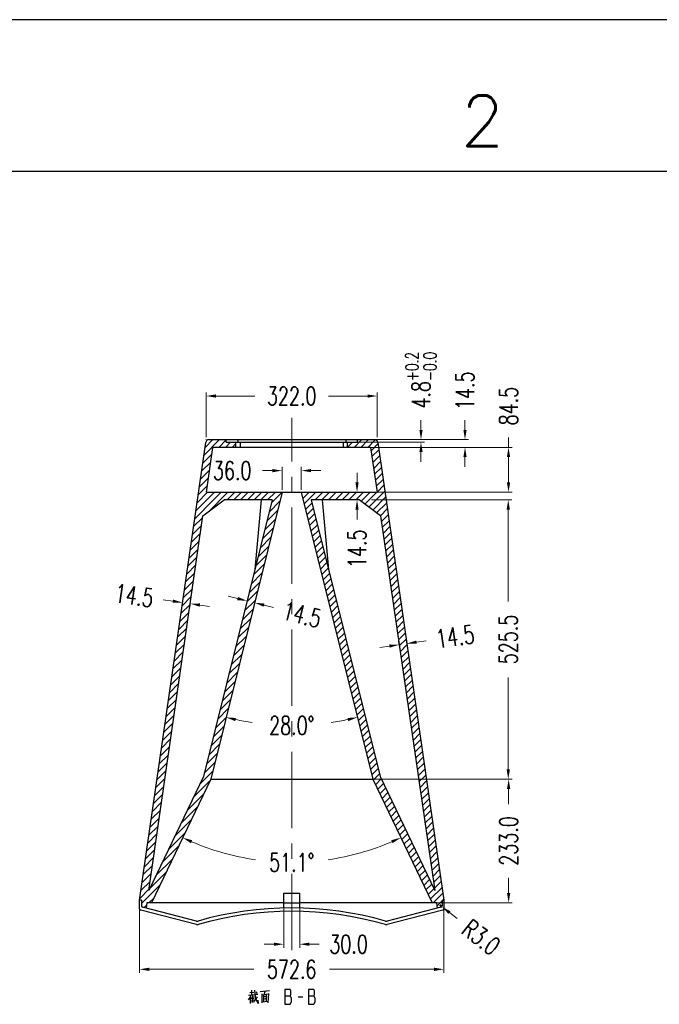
# Model space of a CAD drawing. Header units: inches. Extents: x 14363 to 22433, y -1689 to 5194.
# Tile 9 of 18: x 18518 to 19721, y 3341 to 5194. Entities that reach past the tile are written whole.
import ezdxf
from ezdxf.enums import TextEntityAlignment as Align

# ---------------------------------------------------------------- set-up
doc = ezdxf.new("R2010")
doc.units = ezdxf.units.IN
doc.header["$LTSCALE"] = 23
doc.header["$MEASUREMENT"] = 0
doc.header["$PDMODE"] = 3
doc.header["$PDSIZE"] = 0.3125
doc.linetypes.add('CENTER', pattern=[2, 1.25, -0.25, 0.25, -0.25])
doc.layers.get('0').update_dxf_attribs({"linetype": 'CONTINUOUS'})
doc.layers.get('Defpoints').update_dxf_attribs({"linetype": 'CONTINUOUS'})
for name, color, linetype in [('3202_DXF_TEXT', 7, 'CONTINUOUS'), ('5标注', 1, 'CONTINUOUS'), ('6_ALL_SURFS', 7, 'CONTINUOUS'), ('6文本', 5, 'CONTINUOUS'), ('7_ALL_FEATURES', 7, 'CONTINUOUS'), ('Title Block', 7, 'CONTINUOUS')]:
    doc.layers.add(name, color=color, linetype=linetype)
doc.layers.add('center', color=1, linetype='CENTER', lineweight=5)
doc.styles.add('Roman', font='romans')
doc.styles.add('TXT', font='txt.shx', dxfattribs={"width": 0.7, "bigfont": 'INTECAD.SHX'})
doc.dimstyles.new('标准样式', dxfattribs={"dimscale": 23, "dimtxt": 1.5, "dimasz": 0.8, "dimexe": 0.3, "dimexo": 0.2, "dimgap": 1, "dimtad": 0, "dimdec": 1, "dimzin": 1, "dimdsep": 46, "dimtxsty": 'TXT', "dimcen": 0.09, "dimclrd": 5, "dimclre": 252, "dimadec": 1, "dimazin": 0, "dimtfac": 1, "dimtdec": 1, "dimtofl": 0, "dimtmove": 0, "dimatfit": 3, "dimfxl": 0, "dimtzin": 0, "dimlwd": 13, "dimlwe": 13, "dimarcsym": 0})

# ---------------------------------------------------------------- blocks, each defined once
blk = doc.blocks.new('*D144')
at = {"layer": '5标注', "color": 252, "lineweight": 13}
for p, q in [((18975.4, 4219), (18944.1, 4093.4)), ((18989.4, 4215.5), (18958.1, 4089.9))]:
    blk.add_line(p, q, dxfattribs=at)
at = {"layer": '5标注', "color": 5, "lineweight": 13}
for p, q in [((18927.9, 4104.5), (18910, 4109)), ((18977.7, 4092.1), (18995.5, 4087.7))]:
    blk.add_line(p, q, dxfattribs=at)
at = {"layer": '5标注', "color": 5}
for points in [[(18928.6, 4107.5), (18927.1, 4101.5), (18945.7, 4100.1)], [(18978.4, 4095.1), (18976.9, 4089.2), (18959.8, 4096.6)]]:
    blk.add_solid(points, dxfattribs=at)
at = {"layer": 'Defpoints', "color": 0}
for p in [(18976.5, 4223.4), (18990.5, 4219.9), (18945.7, 4100.1)]:
    blk.add_point(p, dxfattribs=at)
at = {"layer": '5标注', "color": 0, "insert": (19049.1, 4074.3), "char_height": 34.5, "attachment_point": 5, "rotation": 346.0137, "style": 'TXT'}
blk.add_mtext('14.5', dxfattribs=at)
blk = doc.blocks.new('*D143')
at = {"layer": '5标注', "color": 5, "lineweight": 13}
for p, q in [((18806.1, 4099.6), (18787.9, 4102.2)), ((18856.9, 4092.2), (18875.1, 4089.6))]:
    blk.add_line(p, q, dxfattribs=at)
at = {"layer": '5标注', "color": 252, "lineweight": 13}
for p, q in [((18824.1, 4095.2), (18823.3, 4090.1)), ((18838.4, 4093.2), (18837.7, 4088))]:
    blk.add_line(p, q, dxfattribs=at)
at = {"layer": '5标注', "color": 5}
for points in [[(18806.5, 4102.6), (18805.7, 4096.5), (18824.3, 4097)], [(18857.3, 4095.3), (18856.4, 4089.2), (18838.7, 4094.9)]]:
    blk.add_solid(points, dxfattribs=at)
at = {"layer": 'Defpoints', "color": 0}
for p in [(18824.3, 4097), (18824.7, 4099.8), (18839.1, 4097.7)]:
    blk.add_point(p, dxfattribs=at)
at = {"layer": '5标注', "color": 0, "insert": (18733.3, 4110.1), "char_height": 34.5, "attachment_point": 5, "rotation": 351.7779, "style": 'TXT'}
blk.add_mtext('14.5', dxfattribs=at)
blk = doc.blocks.new('*D131')
at = {"layer": '5标注', "color": 252, "lineweight": 13}
for p, q in [((19014.6, 3522.2), (19014.6, 3446.9)), ((19044.6, 3522.2), (19044.6, 3446.9))]:
    blk.add_line(p, q, dxfattribs=at)
at = {"layer": '5标注', "color": 5, "lineweight": 13}
for p, q in [((18996.2, 3453.8), (18977.8, 3453.8)), ((19063, 3453.8), (19081.4, 3453.8))]:
    blk.add_line(p, q, dxfattribs=at)
at = {"layer": '5标注', "color": 5}
for points in [[(18996.2, 3456.9), (18996.2, 3450.8), (19014.6, 3453.8)], [(19063, 3456.9), (19063, 3450.8), (19044.6, 3453.8)]]:
    blk.add_solid(points, dxfattribs=at)
at = {"layer": 'Defpoints', "color": 0}
for p in [(19014.6, 3526.8), (19044.6, 3526.8), (19044.6, 3453.8)]:
    blk.add_point(p, dxfattribs=at)
at = {"layer": '5标注', "color": 0, "insert": (19136.6, 3453.8), "char_height": 34.5, "attachment_point": 5, "style": 'TXT'}
blk.add_mtext('30.0', dxfattribs=at)
blk = doc.blocks.new('*D154')
at = {"layer": '5标注', "color": 252, "lineweight": 13}
for p, q in [((19118.7, 3764.7), (19444.6, 3764.7)), ((19196, 3531.7), (19444.6, 3531.7))]:
    blk.add_line(p, q, dxfattribs=at)
at = {"layer": '5标注', "color": 5, "lineweight": 13}
for p, q in [((19437.7, 3746.3), (19437.7, 3717.5)), ((19437.7, 3550.1), (19437.7, 3578.9))]:
    blk.add_line(p, q, dxfattribs=at)
at = {"layer": '5标注', "color": 5}
for points in [[(19434.7, 3746.3), (19440.8, 3746.3), (19437.7, 3764.7)], [(19434.7, 3550.1), (19440.8, 3550.1), (19437.7, 3531.7)]]:
    blk.add_solid(points, dxfattribs=at)
at = {"layer": 'Defpoints', "color": 0}
for p in [(19114.1, 3764.7), (19191.4, 3531.7), (19437.7, 3531.7)]:
    blk.add_point(p, dxfattribs=at)
at = {"layer": '5标注', "color": 0, "insert": (19437.7, 3648.2), "char_height": 34.5, "attachment_point": 5, "rotation": 90, "style": 'TXT'}
blk.add_mtext('233.0', dxfattribs=at)
blk = doc.blocks.new('*D153')
at = {"layer": '5标注', "color": 252, "lineweight": 13}
for p, q in [((19180, 4290.2), (19443.9, 4290.2)), ((19118.7, 3764.7), (19443.9, 3764.7))]:
    blk.add_line(p, q, dxfattribs=at)
at = {"layer": '5标注', "color": 5, "lineweight": 13}
for p, q in [((19437, 4271.8), (19437, 4098.7)), ((19437, 3783.1), (19437, 3956.1))]:
    blk.add_line(p, q, dxfattribs=at)
at = {"layer": '5标注', "color": 5}
for points in [[(19433.9, 4271.8), (19440.1, 4271.8), (19437, 4290.2)], [(19433.9, 3783.1), (19440.1, 3783.1), (19437, 3764.7)]]:
    blk.add_solid(points, dxfattribs=at)
at = {"layer": 'Defpoints', "color": 0}
for p in [(19175.4, 4290.2), (19114.1, 3764.7), (19437, 3764.7)]:
    blk.add_point(p, dxfattribs=at)
at = {"layer": '5标注', "color": 0, "insert": (19437, 4027.4), "char_height": 34.5, "attachment_point": 5, "rotation": 90, "style": 'TXT'}
blk.add_mtext('525.5', dxfattribs=at)
blk = doc.blocks.new('*D152')
at = {"layer": '5标注', "color": 5, "lineweight": 13}
for p, q in [((19437.5, 4389.2), (19437.5, 4407.6)), ((19437.5, 4323.1), (19437.5, 4370.8))]:
    blk.add_line(p, q, dxfattribs=at)
at = {"layer": '5标注', "color": 252, "lineweight": 13}
for p, q in [((19172.7, 4389.2), (19444.4, 4389.2)), ((19185.5, 4304.7), (19444.4, 4304.7))]:
    blk.add_line(p, q, dxfattribs=at)
at = {"layer": '5标注', "color": 5}
for points in [[(19434.4, 4370.8), (19440.5, 4370.8), (19437.5, 4389.2)], [(19434.4, 4323.1), (19440.5, 4323.1), (19437.5, 4304.7)]]:
    blk.add_solid(points, dxfattribs=at)
at = {"layer": 'Defpoints', "color": 0}
for p in [(19168.1, 4389.2), (19180.9, 4304.7), (19437.5, 4304.7)]:
    blk.add_point(p, dxfattribs=at)
at = {"layer": '5标注', "color": 0, "insert": (19437.5, 4466.8), "char_height": 34.5, "attachment_point": 5, "rotation": 90, "style": 'TXT'}
blk.add_mtext('84.5', dxfattribs=at)
blk = doc.blocks.new('*D151')
at = {"layer": '5标注', "color": 5, "lineweight": 13}
for p, q in [((19355.6, 4422.1), (19355.6, 4440.5)), ((19355.6, 4370.8), (19355.6, 4352.4))]:
    blk.add_line(p, q, dxfattribs=at)
at = {"layer": '5标注', "color": 252, "lineweight": 13}
for p, q in [((19172.7, 4403.7), (19362.5, 4403.7)), ((19172.7, 4389.2), (19362.5, 4389.2))]:
    blk.add_line(p, q, dxfattribs=at)
at = {"layer": '5标注', "color": 5}
for points in [[(19352.6, 4422.1), (19358.7, 4422.1), (19355.6, 4403.7)], [(19352.6, 4370.8), (19358.7, 4370.8), (19355.6, 4389.2)]]:
    blk.add_solid(points, dxfattribs=at)
at = {"layer": 'Defpoints', "color": 0}
for p in [(19168.1, 4403.7), (19355.6, 4403.7), (19168.1, 4389.2)]:
    blk.add_point(p, dxfattribs=at)
at = {"layer": '5标注', "color": 0, "insert": (19355.6, 4495.7), "char_height": 34.5, "attachment_point": 5, "rotation": 90, "style": 'TXT'}
blk.add_mtext('14.5', dxfattribs=at)
blk = doc.blocks.new('*D170')
at = {"layer": '5标注', "color": 5, "lineweight": 13}
for p, q in [((19152.5, 4323.1), (19152.5, 4341.5)), ((19152.5, 4271.8), (19152.5, 4253.4))]:
    blk.add_line(p, q, dxfattribs=at)
at = {"layer": '5标注', "color": 252, "lineweight": 13}
for p, q in [((19151.7, 4304.7), (19145.6, 4304.7)), ((19151.7, 4290.2), (19145.6, 4290.2))]:
    blk.add_line(p, q, dxfattribs=at)
at = {"layer": '5标注', "color": 5}
for points in [[(19149.4, 4323.1), (19155.5, 4323.1), (19152.5, 4304.7)], [(19149.4, 4271.8), (19155.5, 4271.8), (19152.5, 4290.2)]]:
    blk.add_solid(points, dxfattribs=at)
at = {"layer": 'Defpoints', "color": 0}
for p in [(19156.3, 4304.7), (19152.5, 4290.2), (19156.3, 4290.2)]:
    blk.add_point(p, dxfattribs=at)
at = {"layer": '5标注', "color": 0, "insert": (19152.5, 4198.2), "char_height": 34.5, "attachment_point": 5, "rotation": 90, "style": 'TXT'}
blk.add_mtext('14.5', dxfattribs=at)
blk = doc.blocks.new('*D169')
at = {"layer": '5标注', "color": 252, "lineweight": 13}
for p, q in [((19233.6, 4004.9), (19230.8, 4024.6)), ((19248, 4007), (19245.1, 4026.6))]:
    blk.add_line(p, q, dxfattribs=at)
at = {"layer": '5标注', "color": 5, "lineweight": 13}
for p, q in [((19264.3, 4022.4), (19282.5, 4025.1)), ((19213.6, 4015.1), (19195.3, 4012.5))]:
    blk.add_line(p, q, dxfattribs=at)
at = {"layer": '5标注', "color": 5}
for points in [[(19263.9, 4025.5), (19264.8, 4019.4), (19246.1, 4019.8)], [(19213.1, 4018.1), (19214, 4012.1), (19231.8, 4017.7)]]:
    blk.add_solid(points, dxfattribs=at)
at = {"layer": 'Defpoints', "color": 0}
for p in [(19246.1, 4019.8), (19234.3, 4000.3), (19248.6, 4002.4)]:
    blk.add_point(p, dxfattribs=at)
at = {"layer": '5标注', "color": 0, "insert": (19337.2, 4033), "char_height": 34.5, "attachment_point": 5, "rotation": 8.2221, "style": 'TXT'}
blk.add_mtext('14.5', dxfattribs=at)
blk = doc.blocks.new('*D201')
at = {"layer": '5标注', "color": 5, "lineweight": 13}
for start, end in [(246.6442, 261.741), (278.259, 293.3558)]:
    blk.add_arc((19029.6, 4083.4), 475.5, start, end, dxfattribs=at)
at = {"layer": '5标注', "color": 5}
for points in [[(18839.9, 3644), (18842.4, 3649.6), (18824.4, 3654.4)], [(19216.9, 3649.6), (19219.4, 3644), (19234.9, 3654.4)]]:
    blk.add_solid(points, dxfattribs=at)
at = {"layer": 'Defpoints', "color": 0}
for p in [(18877.1, 3764.7), (19182.1, 3764.7), (18959.2, 3613.1), (18765.6, 3531.7), (19293.6, 3531.7)]:
    blk.add_point(p, dxfattribs=at)
at = {"layer": '5标注', "color": 0, "insert": (19029.6, 3607.9), "char_height": 34.5, "attachment_point": 5, "style": 'TXT'}
blk.add_mtext('51.1°', dxfattribs=at)
blk = doc.blocks.new('*D200')
at = {"layer": '5标注', "color": 5, "lineweight": 13}
for start, end in [(258.0759, 261.6387), (278.3613, 281.9241)]:
    blk.add_arc((19029.6, 4377), 511.3, start, end, dxfattribs=at)
at = {"layer": '5标注', "color": 5}
for points in [[(18923.3, 3873.7), (18924.7, 3879.7), (18906.1, 3880.9)], [(19134.6, 3879.7), (19136, 3873.7), (19153.2, 3880.9)]]:
    blk.add_solid(points, dxfattribs=at)
at = {"layer": 'Defpoints', "color": 0}
for p in [(19011.6, 4304.7), (19047.6, 4304.7), (18988.1, 3867.4), (18877.1, 3764.7), (19182.1, 3764.7)]:
    blk.add_point(p, dxfattribs=at)
at = {"layer": '5标注', "color": 0, "insert": (19029.6, 3865.7), "char_height": 34.5, "attachment_point": 5, "style": 'TXT'}
blk.add_mtext('28.0°', dxfattribs=at)
blk = doc.blocks.new('*D199')
at = {"layer": '5标注', "color": 5, "lineweight": 13}
for p, q in [((18993.2, 4345.4), (18974.8, 4345.4)), ((19066, 4345.4), (19084.4, 4345.4))]:
    blk.add_line(p, q, dxfattribs=at)
at = {"layer": '5标注', "color": 252, "lineweight": 13}
for p, q in [((19011.6, 4309.3), (19011.6, 4352.3)), ((19047.6, 4309.3), (19047.6, 4352.3))]:
    blk.add_line(p, q, dxfattribs=at)
at = {"layer": '5标注', "color": 5}
for points in [[(18993.2, 4348.4), (18993.2, 4342.3), (19011.6, 4345.4)], [(19066, 4348.4), (19066, 4342.3), (19047.6, 4345.4)]]:
    blk.add_solid(points, dxfattribs=at)
at = {"layer": 'Defpoints', "color": 0}
for p in [(19047.6, 4345.4), (19011.6, 4304.7), (19047.6, 4304.7)]:
    blk.add_point(p, dxfattribs=at)
at = {"layer": '5标注', "color": 0, "insert": (18917.6, 4345.4), "char_height": 34.5, "attachment_point": 5, "style": 'TXT'}
blk.add_mtext('36.0', dxfattribs=at)
blk = doc.blocks.new('*D198')
at = {"layer": '5标注', "color": 252, "lineweight": 13}
for p, q in [((19315.9, 3522), (19315.9, 3399.7)), ((18743.3, 3519.9), (18743.3, 3399.7))]:
    blk.add_line(p, q, dxfattribs=at)
at = {"layer": '5标注', "color": 5, "lineweight": 13}
for p, q in [((18761.7, 3406.6), (18958.3, 3406.6)), ((19297.5, 3406.6), (19100.9, 3406.6))]:
    blk.add_line(p, q, dxfattribs=at)
at = {"layer": '5标注', "color": 5}
for points in [[(18761.7, 3409.7), (18761.7, 3403.5), (18743.3, 3406.6)], [(19297.5, 3409.7), (19297.5, 3403.5), (19315.9, 3406.6)]]:
    blk.add_solid(points, dxfattribs=at)
at = {"layer": 'Defpoints', "color": 0}
for p in [(18743.3, 3524.5), (19315.9, 3526.6), (19315.9, 3406.6)]:
    blk.add_point(p, dxfattribs=at)
at = {"layer": '5标注', "color": 0, "insert": (19029.6, 3406.6), "char_height": 34.5, "attachment_point": 5, "style": 'TXT'}
blk.add_mtext('572.6', dxfattribs=at)
blk = doc.blocks.new('*D197')
at = {"layer": '5标注', "color": 252, "lineweight": 13}
for p, q in [((18868.6, 4408.3), (18868.6, 4492.7)), ((19190.6, 4408.3), (19190.6, 4492.7))]:
    blk.add_line(p, q, dxfattribs=at)
at = {"layer": '5标注', "color": 5, "lineweight": 13}
for p, q in [((18887, 4485.8), (18960.4, 4485.8)), ((19172.2, 4485.8), (19098.9, 4485.8))]:
    blk.add_line(p, q, dxfattribs=at)
at = {"layer": '5标注', "color": 5}
for points in [[(18887, 4488.8), (18887, 4482.7), (18868.6, 4485.8)], [(19172.2, 4488.8), (19172.2, 4482.7), (19190.6, 4485.8)]]:
    blk.add_solid(points, dxfattribs=at)
at = {"layer": 'Defpoints', "color": 0}
for p in [(19190.6, 4485.8), (18868.6, 4403.7), (19190.6, 4403.7)]:
    blk.add_point(p, dxfattribs=at)
at = {"layer": '5标注', "color": 0, "insert": (19029.6, 4485.8), "char_height": 34.5, "attachment_point": 5, "style": 'TXT'}
blk.add_mtext('322.0', dxfattribs=at)
blk = doc.blocks.new('*D222')
at = {"layer": '5标注', "color": 252, "lineweight": 13}
for p, q in [((19307.4, 3526.6), (19311.5, 3526.6)), ((19309.4, 3524.5), (19309.4, 3528.6))]:
    blk.add_line(p, q, dxfattribs=at)
at = {"layer": '5标注', "color": 5, "lineweight": 13}
blk.add_line((19340.8, 3502.1), (19326.3, 3513.4), dxfattribs=at)
at = {"layer": '5标注', "color": 5}
blk.add_solid([(19328.2, 3515.8), (19324.4, 3511), (19311.8, 3524.7)], dxfattribs=at)
at = {"layer": 'Defpoints', "color": 0}
for p in [(19309.4, 3526.6), (19311.8, 3524.7)]:
    blk.add_point(p, dxfattribs=at)
at = {"layer": '5标注', "color": 0, "insert": (19386, 3466.9), "char_height": 34.5, "attachment_point": 5, "rotation": 322.076, "style": 'TXT'}
blk.add_mtext('R3.0', dxfattribs=at)
blk = doc.blocks.new('*D223')
at = {"layer": '5标注', "color": 5, "lineweight": 13}
for p, q in [((19272.8, 4422.1), (19272.8, 4440.5)), ((19272.8, 4380.5), (19272.8, 4362.1))]:
    blk.add_line(p, q, dxfattribs=at)
at = {"layer": '5标注', "color": 252, "lineweight": 13}
for p, q in [((19151.8, 4403.7), (19279.7, 4403.7)), ((19151.8, 4398.9), (19279.7, 4398.9))]:
    blk.add_line(p, q, dxfattribs=at)
at = {"layer": '5标注', "color": 5}
for points in [[(19269.8, 4422.1), (19275.9, 4422.1), (19272.8, 4403.7)], [(19269.8, 4380.5), (19275.9, 4380.5), (19272.8, 4398.9)]]:
    blk.add_solid(points, dxfattribs=at)
at = {"layer": 'Defpoints', "color": 0}
for p in [(19147.2, 4403.7), (19147.2, 4398.9), (19272.8, 4403.7)]:
    blk.add_point(p, dxfattribs=at)
at = {"layer": '5标注', "color": 0, "insert": (19272.8, 4515.6), "char_height": 34.5, "attachment_point": 5, "rotation": 90, "style": 'TXT'}
blk.add_mtext('\\A1;4.8{\\H0.7x;\\S+0.2^ -0.0;}', dxfattribs=at)

msp = doc.modelspace()

# ---------------------------------------------------------------- linework, layer by layer
at = {"color": 7, "linetype": 'Continuous'}
for p, q in [((18743.34, 3536.54), (18867.9, 4398.58)), ((18743.34, 3536.54), (18867.9, 4398.55)), ((18743.34, 3536.54), (18867.9, 4398.55)), ((18868.62, 4403.5), (18868.64, 4403.69)), ((18868.64, 4403.69), (18868.82, 4403.69)), ((18873.84, 4403.69), (18906.14, 4403.69)), ((18873.84, 4403.69), (18906.14, 4403.69)), ((18873.96, 4403.69), (18906.14, 4403.69)), ((18906.14, 4398.89), (18906.14, 4403.69)), ((18906.14, 4399.09), (18906.14, 4403.69)), ((18906.14, 4399.09), (18906.14, 4403.69)), ((18924.64, 4389.19), (18924.64, 4398.89)), ((18924.64, 4389.19), (18924.64, 4398.69)), ((18924.64, 4389.19), (18924.64, 4398.69)), ((19134.64, 4389.19), (19134.64, 4398.89)), ((19134.64, 4389.19), (19134.64, 4398.69)), ((19134.64, 4389.19), (19134.64, 4398.69)), ((19153.14, 4403.69), (19185.45, 4403.69)), ((19153.14, 4398.89), (19153.14, 4403.69)), ((19153.14, 4403.69), (19185.45, 4403.69)), ((19153.14, 4399.09), (19153.14, 4403.69)), ((19153.14, 4403.69), (19185.45, 4403.69)), ((19153.14, 4398.89), (19153.14, 4403.69)), ((19190.43, 4403.69), (19190.64, 4403.69)), ((19190.64, 4403.69), (19190.68, 4403.46)), ((19191.39, 4398.55), (19315.94, 3536.54)), ((19191.39, 4398.55), (19315.94, 3536.54)), ((19191.4, 4398.47), (19315.94, 3536.54)), ((18868.99, 4304.69), (18881.2, 4389.19)), ((18868.99, 4304.69), (18881.2, 4389.19)), ((18868.99, 4304.69), (18881.2, 4389.19)), ((18924.64, 4389.19), (18881.2, 4389.19)), ((18924.64, 4389.19), (18881.2, 4389.19)), ((18924.64, 4389.19), (18881.2, 4389.19)), ((19178.09, 4389.19), (19134.64, 4389.19)), ((19178.09, 4389.19), (19134.64, 4389.19)), ((19178.09, 4389.19), (19134.64, 4389.19)), ((19178.09, 4389.19), (19190.3, 4304.69)), ((19178.09, 4389.19), (19190.3, 4304.69)), ((19178.09, 4389.19), (19190.3, 4304.69)), ((18868.99, 4304.69), (19011.64, 4304.69)), ((18868.99, 4304.69), (19011.64, 4304.69)), ((18868.99, 4304.69), (19011.64, 4304.69)), ((19011.64, 4304.69), (18877.14, 3764.69)), ((19011.64, 4304.69), (18877.14, 3764.69)), ((19011.64, 4304.69), (18877.14, 3764.69)), ((19047.64, 4304.69), (19190.3, 4304.69)), ((19047.64, 4304.69), (19182.14, 3764.69)), ((19047.64, 4304.69), (19190.3, 4304.69)), ((19047.64, 4304.69), (19182.14, 3764.69)), ((19047.64, 4304.69), (19190.3, 4304.69)), ((19047.64, 4304.69), (19182.14, 3764.69)), ((18862.56, 4260.19), (18902.69, 4290.19)), ((18993.09, 4290.19), (18863.43, 3769.63)), ((18993.09, 4290.19), (18863.43, 3769.63)), ((18993.09, 4290.19), (18863.43, 3769.63)), ((18993.09, 4290.19), (18902.69, 4290.19)), ((18993.09, 4290.19), (18902.69, 4290.19)), ((18993.09, 4290.19), (18902.69, 4290.19)), ((18972.28, 4290.19), (18960.51, 4159.38)), ((19156.59, 4290.19), (19066.2, 4290.19)), ((19066.2, 4290.19), (19195.86, 3769.63)), ((19156.59, 4290.19), (19066.2, 4290.19)), ((19066.2, 4290.19), (19195.86, 3769.63)), ((19156.59, 4290.19), (19066.2, 4290.19)), ((19066.2, 4290.19), (19195.86, 3769.63)), ((19087.01, 4290.19), (19098.78, 4159.38)), ((19196.73, 4260.19), (19156.59, 4290.19)), ((18760.64, 3554.82), (18862.56, 4260.19)), ((18760.64, 3554.82), (18862.56, 4260.19)), ((18760.64, 3554.82), (18862.56, 4260.19)), ((19196.73, 4260.19), (19298.65, 3554.82)), ((19196.73, 4260.19), (19298.65, 3554.82)), ((19196.73, 4260.19), (19298.65, 3554.82)), ((18863.43, 3769.63), (18760.64, 3554.82)), ((18863.43, 3769.63), (18760.64, 3554.82)), ((18863.43, 3769.63), (18760.64, 3554.82)), ((18877.14, 3764.69), (18765.64, 3531.69)), ((18877.14, 3764.69), (18765.64, 3531.69)), ((18877.14, 3764.69), (18765.64, 3531.69)), ((19182.14, 3764.69), (19293.64, 3531.69)), ((19182.14, 3764.69), (19293.64, 3531.69)), ((19182.14, 3764.69), (19293.64, 3531.69)), ((19195.86, 3769.63), (19298.65, 3554.82)), ((19195.86, 3769.63), (19298.65, 3554.82)), ((19195.86, 3769.63), (19298.65, 3554.82)), ((18743.34, 3520.74), (18743.34, 3536.54)), ((18746.84, 3536.54), (18743.34, 3536.54)), ((18746.84, 3536.54), (18743.34, 3536.54)), ((18746.84, 3536.54), (18743.34, 3536.54)), ((18746.84, 3536.54), (18746.84, 3526.35)), ((18850.2, 3497.42), (18749.1, 3523.44)), ((18757.29, 3531.69), (18755.85, 3521.7)), ((18757.29, 3531.69), (18755.88, 3521.9)), ((18757.29, 3531.69), (18755.88, 3521.9)), ((18765.64, 3531.69), (18757.29, 3531.69)), ((18765.64, 3531.69), (18757.29, 3531.69)), ((18765.64, 3531.69), (18757.29, 3531.69)), ((19310.19, 3523.44), (19209.08, 3497.42)), ((19301.99, 3531.69), (19293.64, 3531.69)), ((19301.99, 3531.69), (19293.64, 3531.69)), ((19301.99, 3531.69), (19293.64, 3531.69)), ((19301.99, 3531.69), (19303.41, 3521.9)), ((19301.99, 3531.69), (19303.41, 3521.9)), ((19301.99, 3531.69), (19303.44, 3521.7)), ((19312.44, 3536.54), (19315.94, 3536.54)), ((19312.44, 3536.54), (19315.94, 3536.54)), ((19312.44, 3536.54), (19312.44, 3526.35)), ((19312.44, 3536.54), (19315.94, 3536.54)), ((19315.94, 3536.54), (19315.94, 3520.74)), ((18850.3, 3490.89), (18745.6, 3517.84)), ((19313.69, 3517.84), (19208.99, 3490.89))]:
    msp.add_line(p, q, dxfattribs=at)
at = {"color": 2}
for p, q in [((18864.36, 4374.05), (18894, 4403.69)), ((18866.51, 4388.95), (18881.26, 4403.69)), ((18892.24, 4389.19), (18906.14, 4403.1)), ((18904.98, 4389.19), (18914.68, 4398.89)), ((18917.72, 4389.19), (18924.64, 4396.12)), ((19134.64, 4389.53), (19144.01, 4398.89)), ((19147.05, 4389.19), (19161.55, 4403.69)), ((19159.79, 4389.19), (19174.29, 4403.69)), ((19172.53, 4389.19), (19186.86, 4403.53)), ((19178.99, 4382.92), (19191.8, 4395.72)), ((18862.21, 4359.16), (18879.33, 4376.29)), ((19180.6, 4371.79), (19193.4, 4384.59)), ((18860.06, 4344.27), (18877.18, 4361.39)), ((19182.21, 4360.66), (19195.01, 4373.46)), ((19183.82, 4349.53), (19196.62, 4362.33)), ((18857.91, 4329.38), (18875.03, 4346.5)), ((19185.43, 4338.4), (19198.23, 4351.2)), ((19187.04, 4327.26), (19199.84, 4340.07)), ((18855.75, 4314.49), (18872.88, 4331.61)), ((19188.65, 4316.13), (19201.45, 4328.93)), ((18851.45, 4284.7), (18871.44, 4304.69)), ((18853.6, 4299.59), (18870.73, 4316.72)), ((18869.68, 4290.19), (18884.18, 4304.69)), ((18872.87, 4267.9), (18909.66, 4304.69)), ((18882.42, 4290.19), (18896.92, 4304.69)), ((18907.9, 4290.19), (18922.4, 4304.69)), ((18920.64, 4290.19), (18935.14, 4304.69)), ((18933.38, 4290.19), (18947.88, 4304.69)), ((18946.12, 4290.19), (18960.62, 4304.69)), ((18958.86, 4290.19), (18973.36, 4304.69)), ((18971.6, 4290.19), (18986.1, 4304.69)), ((18984.34, 4290.19), (18998.84, 4304.69)), ((18991.76, 4284.87), (19011.58, 4304.69)), ((19048.07, 4302.96), (19049.81, 4304.69)), ((19050.62, 4292.76), (19062.55, 4304.69)), ((19053.16, 4282.56), (19075.29, 4304.69)), ((19073.53, 4290.19), (19088.03, 4304.69)), ((19086.27, 4290.19), (19100.77, 4304.69)), ((19099.01, 4290.19), (19113.51, 4304.69)), ((19111.75, 4290.19), (19126.25, 4304.69)), ((19124.49, 4290.19), (19138.99, 4304.69)), ((19137.23, 4290.19), (19151.73, 4304.69)), ((19149.97, 4290.19), (19164.47, 4304.69)), ((19160.09, 4287.58), (19177.21, 4304.69)), ((19167.38, 4282.13), (19189.95, 4304.69)), ((19174.67, 4276.68), (19204.66, 4306.67)), ((19190.25, 4305), (19203.06, 4317.8)), ((18847.15, 4254.92), (18882.42, 4290.19)), ((18849.3, 4269.81), (18869.68, 4290.19)), ((18987.54, 4267.91), (19007.44, 4287.81)), ((19055.7, 4272.37), (19067.66, 4284.33)), ((19181.96, 4271.23), (19206.27, 4295.54)), ((19189.25, 4265.78), (19207.88, 4284.41)), ((18983.31, 4250.94), (19003.21, 4270.84)), ((19058.24, 4262.17), (19070.2, 4274.13)), ((19060.78, 4251.97), (19072.74, 4263.93)), ((19196.69, 4260.47), (19209.49, 4273.28)), ((18844.99, 4240.03), (18862.12, 4257.15)), ((18979.09, 4233.98), (18998.99, 4253.88)), ((19063.32, 4241.77), (19075.28, 4253.73)), ((19198.3, 4249.34), (19211.1, 4262.14)), ((19199.9, 4238.21), (19212.71, 4251.01)), ((18840.69, 4210.24), (18857.82, 4227.37)), ((18842.84, 4225.13), (18859.97, 4242.26)), ((18974.86, 4217.01), (18994.76, 4236.91)), ((19065.86, 4231.57), (19077.82, 4243.53)), ((19068.4, 4221.37), (19080.36, 4233.33)), ((19201.51, 4227.08), (19214.31, 4239.88)), ((19203.12, 4215.95), (19215.92, 4228.75)), ((18838.54, 4195.35), (18855.66, 4212.47)), ((18970.64, 4200.04), (18990.53, 4219.94)), ((19070.94, 4211.17), (19082.9, 4223.13)), ((19073.48, 4200.97), (19085.44, 4212.93)), ((19204.73, 4204.82), (19217.53, 4217.62)), ((18836.39, 4180.46), (18853.51, 4197.58)), ((18966.41, 4183.08), (18986.31, 4202.98)), ((19076.02, 4190.77), (19087.98, 4202.73)), ((19078.56, 4180.57), (19090.52, 4192.53)), ((19206.34, 4193.68), (19219.14, 4206.49)), ((19207.95, 4182.55), (19220.75, 4195.35)), ((18834.24, 4165.57), (18851.36, 4182.69)), ((18962.18, 4166.11), (18982.08, 4186.01)), ((19081.1, 4170.37), (19093.06, 4182.33)), ((19083.64, 4160.17), (19095.6, 4172.13)), ((19209.56, 4171.42), (19222.36, 4184.22)), ((19211.16, 4160.29), (19223.97, 4173.09)), ((18829.93, 4135.78), (18847.06, 4152.91)), ((18832.08, 4150.67), (18849.21, 4167.8)), ((18953.73, 4132.18), (18973.63, 4152.08)), ((18957.96, 4149.15), (18977.86, 4169.05)), ((19086.18, 4149.97), (19098.15, 4161.93)), ((19212.77, 4149.16), (19225.57, 4161.96)), ((18827.78, 4120.89), (18844.91, 4138.01)), ((18949.51, 4115.21), (18969.41, 4135.11)), ((19088.72, 4139.77), (19100.69, 4151.73)), ((19091.26, 4129.57), (19103.23, 4141.53)), ((19214.38, 4138.03), (19227.18, 4150.83)), ((19215.99, 4126.89), (19228.79, 4139.7)), ((18825.63, 4106), (18842.75, 4123.12)), ((18945.28, 4098.25), (18965.18, 4118.15)), ((19093.8, 4119.37), (19105.77, 4131.33)), ((19096.34, 4109.17), (19108.31, 4121.13)), ((19217.6, 4115.76), (19230.4, 4128.56)), ((19219.21, 4104.63), (19232.01, 4117.43)), ((18823.48, 4091.11), (18840.6, 4108.23)), ((18941.05, 4081.28), (18960.95, 4101.18)), ((19098.88, 4098.97), (19110.85, 4110.93)), ((19101.43, 4088.77), (19113.39, 4100.73)), ((19220.82, 4093.5), (19233.62, 4106.3)), ((18819.17, 4061.32), (18836.3, 4078.45)), ((18821.32, 4076.21), (18838.45, 4093.34)), ((18936.83, 4064.32), (18956.73, 4084.22)), ((19103.97, 4078.57), (19115.93, 4090.53)), ((19106.51, 4068.37), (19118.47, 4080.33)), ((19222.42, 4082.37), (19235.22, 4095.17)), ((19224.03, 4071.24), (19236.83, 4084.04)), ((18817.02, 4046.43), (18834.15, 4063.55)), ((18932.6, 4047.35), (18952.5, 4067.25)), ((19109.05, 4058.17), (19121.01, 4070.13)), ((19111.59, 4047.97), (19123.55, 4059.94)), ((19225.64, 4060.1), (19238.44, 4072.91)), ((19227.25, 4048.97), (19240.05, 4061.77)), ((18814.87, 4031.54), (18831.99, 4048.66)), ((18928.38, 4030.38), (18948.28, 4050.28)), ((19114.13, 4037.77), (19126.09, 4049.74)), ((19228.86, 4037.84), (19241.66, 4050.64)), ((18812.72, 4016.65), (18829.84, 4033.77)), ((18924.15, 4013.42), (18944.05, 4033.32)), ((19116.67, 4027.57), (19128.63, 4039.54)), ((19119.21, 4017.37), (19131.17, 4029.34)), ((19230.47, 4026.71), (19243.27, 4039.51)), ((19232.07, 4015.58), (19244.88, 4028.38)), ((18808.41, 3986.86), (18825.54, 4003.99)), ((18810.57, 4001.75), (18827.69, 4018.88)), ((18919.93, 3996.45), (18939.83, 4016.35)), ((19121.75, 4007.17), (19133.71, 4019.14)), ((19124.29, 3996.97), (19136.25, 4008.94)), ((19233.68, 4004.45), (19246.48, 4017.25)), ((19235.29, 3993.31), (19248.09, 4006.12)), ((18806.26, 3971.97), (18823.39, 3989.1)), ((18915.7, 3979.49), (18935.6, 3999.39)), ((19126.83, 3986.77), (19138.79, 3998.74)), ((19129.37, 3976.57), (19141.33, 3988.54)), ((19236.9, 3982.18), (19249.7, 3994.98)), ((18804.11, 3957.08), (18821.24, 3974.2)), ((18911.47, 3962.52), (18931.37, 3982.42)), ((19131.91, 3966.37), (19143.87, 3978.34)), ((19134.45, 3956.17), (19146.41, 3968.14)), ((19238.51, 3971.05), (19251.31, 3983.85)), ((19240.12, 3959.92), (19252.92, 3972.72)), ((18801.96, 3942.19), (18819.08, 3959.31)), ((18903.02, 3928.59), (18922.92, 3948.49)), ((18907.25, 3945.56), (18927.15, 3965.45)), ((19136.99, 3945.98), (19148.95, 3957.94)), ((19241.73, 3948.79), (19254.53, 3961.59)), ((19243.33, 3937.66), (19256.13, 3950.46)), ((18797.65, 3912.4), (18814.78, 3929.53)), ((18799.81, 3927.29), (18816.93, 3944.42)), ((18898.8, 3911.62), (18918.7, 3931.52)), ((19139.53, 3935.78), (19151.5, 3947.74)), ((19142.07, 3925.58), (19154.04, 3937.54)), ((19244.94, 3926.52), (19257.74, 3939.32)), ((18795.5, 3897.51), (18812.63, 3914.64)), ((18894.57, 3894.66), (18914.47, 3914.56)), ((19144.61, 3915.38), (19156.58, 3927.34)), ((19147.15, 3905.18), (19159.12, 3917.14)), ((19246.55, 3915.39), (19259.35, 3928.19)), ((19248.16, 3904.26), (19260.96, 3917.06)), ((18793.35, 3882.62), (18810.48, 3899.74)), ((18890.35, 3877.69), (18910.25, 3897.59)), ((19149.69, 3894.98), (19161.66, 3906.94)), ((19152.23, 3884.78), (19164.2, 3896.74)), ((19249.77, 3893.13), (19262.57, 3905.93)), ((19251.38, 3882), (19264.18, 3894.8)), ((18791.2, 3867.73), (18808.32, 3884.85)), ((18886.12, 3860.73), (18906.02, 3880.62)), ((19154.78, 3874.58), (19166.74, 3886.54)), ((19157.32, 3864.38), (19169.28, 3876.34)), ((19252.98, 3870.87), (19265.79, 3883.67)), ((18789.05, 3852.83), (18806.17, 3869.96)), ((18881.89, 3843.76), (18901.79, 3863.66)), ((19159.86, 3854.18), (19171.82, 3866.14)), ((19162.4, 3843.98), (19174.36, 3855.94)), ((19254.59, 3859.73), (19267.39, 3872.53)), ((19256.2, 3848.6), (19269, 3861.4)), ((18784.74, 3823.05), (18801.87, 3840.18)), ((18786.9, 3837.94), (18804.02, 3855.07)), ((18877.67, 3826.79), (18897.57, 3846.69)), ((19164.94, 3833.78), (19176.9, 3845.74)), ((19257.81, 3837.47), (19270.61, 3850.27)), ((19259.42, 3826.34), (19272.22, 3839.14)), ((18782.59, 3808.16), (18799.72, 3825.28)), ((18873.44, 3809.83), (18893.34, 3829.73)), ((19167.48, 3823.58), (19179.44, 3835.54)), ((19170.02, 3813.38), (19181.98, 3825.34)), ((19261.03, 3815.21), (19273.83, 3828.01)), ((18780.44, 3793.27), (18797.56, 3810.39)), ((18869.22, 3792.86), (18889.12, 3812.76)), ((19172.56, 3803.18), (19184.52, 3815.14)), ((19175.1, 3792.98), (19187.06, 3804.94)), ((19262.64, 3804.08), (19275.44, 3816.88)), ((19264.24, 3792.94), (19277.05, 3805.74)), ((18778.29, 3778.37), (18795.41, 3795.5)), ((18864.99, 3775.9), (18884.89, 3795.8)), ((19177.64, 3782.78), (19189.6, 3794.74)), ((19180.18, 3772.58), (19192.14, 3784.54)), ((19265.85, 3781.81), (19278.65, 3794.61)), ((19267.46, 3770.68), (19280.26, 3783.48)), ((18773.98, 3748.59), (18791.11, 3765.72)), ((18776.14, 3763.48), (18793.26, 3780.61)), ((18856.06, 3754.22), (18880.66, 3778.83)), ((19183.08, 3762.74), (19194.68, 3774.34)), ((19187.2, 3754.12), (19198.07, 3765)), ((19269.07, 3759.55), (19281.87, 3772.35)), ((18771.83, 3733.7), (18788.96, 3750.82)), ((18844.37, 3729.79), (18875.19, 3760.62)), ((19191.33, 3745.51), (19202.2, 3756.38)), ((19195.45, 3736.89), (19206.32, 3747.76)), ((19270.68, 3748.42), (19283.48, 3761.22)), ((19272.29, 3737.29), (19285.09, 3750.09)), ((18769.68, 3718.81), (18786.81, 3735.93)), ((18832.67, 3705.36), (18863.5, 3736.19)), ((19199.57, 3728.27), (19210.45, 3739.14)), ((19203.7, 3719.66), (19214.57, 3730.53)), ((19273.89, 3726.15), (19286.7, 3738.95)), ((19275.5, 3715.02), (19288.3, 3727.82)), ((18767.53, 3703.91), (18784.65, 3721.04)), ((18820.98, 3680.93), (18851.81, 3711.75)), ((19207.82, 3711.04), (19218.69, 3721.91)), ((19211.94, 3702.42), (19222.82, 3713.29)), ((19277.11, 3703.89), (19289.91, 3716.69)), ((18763.23, 3674.13), (18780.35, 3691.26)), ((18765.38, 3689.02), (18782.5, 3706.15)), ((19216.07, 3693.81), (19226.94, 3704.68)), ((19220.19, 3685.19), (19231.06, 3696.06)), ((19278.72, 3692.76), (19291.52, 3705.56)), ((19280.33, 3681.63), (19293.13, 3694.43)), ((18761.07, 3659.24), (18778.2, 3676.36)), ((18809.29, 3656.5), (18840.12, 3687.32)), ((19224.31, 3676.57), (19235.19, 3687.44)), ((19228.44, 3667.96), (19239.31, 3678.83)), ((19232.56, 3659.34), (19243.43, 3670.21)), ((19281.94, 3670.5), (19294.74, 3683.3)), ((19283.55, 3659.36), (19296.35, 3672.16)), ((18758.92, 3644.35), (18776.05, 3661.47)), ((18797.6, 3632.06), (18828.43, 3662.89)), ((19236.68, 3650.72), (19247.56, 3661.59)), ((19240.81, 3642.11), (19251.68, 3652.98)), ((19285.15, 3648.23), (19297.96, 3661.03)), ((18756.77, 3629.45), (18773.89, 3646.58)), ((18785.91, 3607.63), (18816.73, 3638.46)), ((19244.93, 3633.49), (19255.8, 3644.36)), ((19249.05, 3624.87), (19259.93, 3635.74)), ((19286.76, 3637.1), (19299.56, 3649.9)), ((19288.37, 3625.97), (19301.17, 3638.77)), ((18752.47, 3599.67), (18769.59, 3616.8)), ((18754.62, 3614.56), (18771.74, 3631.69)), ((19253.18, 3616.26), (19264.05, 3627.13)), ((19257.3, 3607.64), (19268.17, 3618.51)), ((19289.98, 3614.84), (19302.78, 3627.64)), ((19291.59, 3603.71), (19304.39, 3616.51)), ((18750.31, 3584.78), (18767.44, 3601.9)), ((18774.22, 3583.2), (18805.04, 3614.03)), ((19261.42, 3599.02), (19272.3, 3609.89)), ((19265.55, 3590.41), (19276.42, 3601.28)), ((19293.2, 3592.57), (19306, 3605.37)), ((18748.16, 3569.89), (18765.29, 3587.01)), ((18762.53, 3558.77), (18793.35, 3589.59)), ((19269.67, 3581.79), (19280.54, 3592.66)), ((19273.8, 3573.17), (19284.67, 3584.04)), ((19294.81, 3581.44), (19307.61, 3594.24)), ((19296.41, 3570.31), (19309.21, 3583.11)), ((18746.01, 3554.99), (18763.14, 3572.12)), ((18746.84, 3530.35), (18781.66, 3565.16)), ((19277.92, 3564.56), (19288.79, 3575.43)), ((19282.04, 3555.94), (19292.91, 3566.81)), ((19290.29, 3538.71), (19312.43, 3560.85)), ((19298.02, 3559.18), (19310.82, 3571.98)), ((18743.86, 3540.1), (18760.98, 3557.23)), ((18760.93, 3531.69), (18769.97, 3540.73)), ((19286.17, 3547.32), (19297.04, 3558.19)), ((19296.02, 3531.69), (19314.04, 3549.72)), ((18751.95, 3522.71), (18756.68, 3527.44)), ((19302.85, 3525.78), (19312.44, 3535.38)), ((19313.6, 3536.54), (19315.65, 3538.58))]:
    msp.add_line(p, q, dxfattribs=at)
at = {"color": 7, "linetype": 'Continuous'}
for centre, radius, start, end in [((18873.84, 4397.69), 6, 90, 171.77793), ((18873.84, 4397.69), 6, 90, 171.77793), ((18873.84, 4397.69), 6, 90, 171.77793), ((19185.45, 4397.69), 6, 8.22207, 90), ((19185.45, 4397.69), 6, 8.22207, 90), ((19185.45, 4397.69), 6, 8.22207, 90), ((18749.84, 3526.35), 3, 180, 255.56938), ((19309.44, 3526.35), 3, 284.43062, 0), ((18746.34, 3520.74), 3, 180, 255.56938), ((19312.94, 3520.74), 3, 284.43062, 0)]:
    msp.add_arc(centre, radius, start, end, dxfattribs=at)
for centre, start, end in [((18851.7, 3503.23), 255.56938, 286.03249), ((19207.59, 3503.23), 253.96751, 284.43062)]:
    msp.add_arc(centre, 6, start, end)
at = {"layer": '3202_DXF_TEXT', "color": 2, "linetype": 'Continuous'}
for p, q in [((18948.23, 3358.2), (18965.7, 3359.99)), ((18950.88, 3362.68), (18958.29, 3363.57)), ((18951.94, 3354.16), (18958.82, 3355.06)), ((18954.58, 3359.09), (18954.58, 3367.61)), ((18955.64, 3357.3), (18955.64, 3344.31)), ((18962.52, 3364.92), (18964.11, 3361.33)), ((18987.92, 3365.81), (18970.46, 3364.47)), ((18973.1, 3360.44), (18973.1, 3343.41)), ((18985.8, 3359.54), (18973.1, 3358.2)), ((18976.81, 3358.65), (18976.81, 3345.65)), ((18980.51, 3355.51), (18976.81, 3355.06)), ((18977.87, 3358.65), (18979.45, 3364.92)), ((18981.57, 3358.65), (18981.57, 3346.1)), ((18985.27, 3343.41), (18986.33, 3360.88)), ((19016.96, 3356.93), (19026.68, 3356.93)), ((19061.41, 3356.93), (19071.13, 3356.93)), ((18951.41, 3353.27), (18951.41, 3342.07)), ((18958.82, 3351.92), (18951.41, 3351.03)), ((18958.82, 3348.79), (18951.41, 3347.89)), ((18959.35, 3345.65), (18951.41, 3344.75)), ((18959.35, 3346.55), (18965.17, 3354.61)), ((18965.7, 3348.34), (18966.22, 3342.51)), ((18973.1, 3345.2), (18985.27, 3346.55)), ((18976.81, 3351.03), (18980.51, 3351.47)), ((19041.96, 3354.61), (19050.3, 3354.61))]:
    msp.add_line(p, q, dxfattribs=at)
for points in [[(18948.23, 3349.24), (18951.41, 3353.27), (18953, 3357.75)], [(18959.35, 3367.61), (18960.93, 3355.06), (18961.99, 3349.68), (18966.22, 3342.51)], [(19016.96, 3368.5), (19016.96, 3340.72), (19026.68, 3340.72)], [(19029.46, 3352.3), (19026.68, 3356.93), (19028.07, 3359.24), (19028.07, 3366.19), (19026.68, 3368.5), (19016.96, 3368.5)], [(19061.41, 3368.5), (19061.41, 3340.72), (19071.13, 3340.72)], [(19073.91, 3352.3), (19071.13, 3356.93), (19072.52, 3359.24), (19072.52, 3366.19), (19071.13, 3368.5), (19061.41, 3368.5)], [(19026.68, 3340.72), (19029.46, 3345.35), (19029.46, 3352.3)], [(19071.13, 3340.72), (19073.91, 3345.35), (19073.91, 3352.3)]]:
    msp.add_lwpolyline(points, dxfattribs=at)
at = {"layer": '6_ALL_SURFS', "color": 7, "linetype": 'Continuous'}
for p, q in [((18877.14, 3764.69), (19182.14, 3764.69)), ((19014.64, 3531.69), (19044.64, 3531.69))]:
    msp.add_line(p, q, dxfattribs=at)
at = {"layer": '7_ALL_FEATURES', "color": 7, "linetype": 'Continuous'}
for p, q in [((18906.14, 4403.69), (19153.14, 4403.69)), ((18906.14, 4398.89), (19153.14, 4398.89)), ((18928.14, 4403.69), (18928.14, 4398.89)), ((18932.64, 4398.89), (18932.64, 4389.19)), ((19126.64, 4398.89), (19126.64, 4389.19)), ((19131.14, 4403.69), (19131.14, 4398.89)), ((19134.64, 4389.19), (18924.64, 4389.19)), ((19011.64, 4304.69), (19047.64, 4304.69)), ((19014.64, 3522.32), (19014.64, 3549.69)), ((19014.64, 3549.69), (19044.64, 3549.69)), ((19044.64, 3522.32), (19044.64, 3549.69)), ((19014.64, 3531.69), (18765.64, 3531.69)), ((19293.64, 3531.69), (19044.64, 3531.69))]:
    msp.add_line(p, q, dxfattribs=at)
for centre, radius, start, end in [((19029.64, 2883.99), 638.3, 73.96751, 106.03249), ((19029.64, 2883.99), 632, 73.81381, 106.18619), ((18851.8, 3496.7), 6, 255.56938, 286.18619), ((19207.49, 3496.7), 6, 253.81381, 284.43062)]:
    msp.add_arc(centre, radius, start, end, dxfattribs=at)
at = {"layer": 'center', "color": 1, "linetype": 'CENTER', "ltscale": 5}
msp.add_line((19029.64, 3442.35), (19029.64, 4445.05), dxfattribs=at)
at = {"layer": 'Title Block'}
msp.add_line((22433.44, 5194.22), (14439.84, 5194.22), dxfattribs=at)
at = {"layer": 'Title Block', "lineweight": 30}
msp.add_line((22243.12, 4908.74), (14630.16, 4908.74), dxfattribs=at)

# ---------------------------------------------------------------- texts
at = {"layer": '6文本', "style": 'Roman'}
msp.add_text('2', height=95.16, dxfattribs=at).set_placement((19388.26, 5003.9), align=Align.MIDDLE_CENTER)

# ---------------------------------------------------------------- dimensions: what is measured, and where the dimension line sits
at = {"layer": '5标注'}
dim = msp.add_linear_dim(base=(19272.83, 4403.69), p1=(19147.18, 4398.89), p2=(19147.18, 4403.69), angle=90, text='\\A1;<>{\\H0.7x;\\S+0.2^ -0.0;}', dimstyle='标准样式', override={"dimscale": 23}, dxfattribs=at)
dim.commit()
dim.dimension.update_dxf_attribs({"geometry": '*D223', "text_midpoint": (19272.83, 4515.62)})
for base, p1, p2, angle, picture, middle, dimtype in [((19355.64, 4403.69), (19168.12, 4389.19), (19168.12, 4403.69), 90, '*D151', (19355.64, 4495.69), 160), ((19437.47, 4304.69), (19168.12, 4389.19), (19180.85, 4304.69), 90, '*D152', (19437.47, 4466.82), 160), ((18945.74, 4100.08), (18990.53, 4219.94), (18976.46, 4223.45), 166.0137, '*D144', (19049.08, 4074.34), 161)]:
    dim = msp.add_linear_dim(base=base, p1=p1, p2=p2, angle=angle, dimstyle='标准样式', override={"dimscale": 23}, dxfattribs=at)
    dim.commit()
    dim.dimension.update_dxf_attribs({"geometry": picture, "text_midpoint": middle, "dimtype": dimtype})
for base, p1, p2, picture, middle in [((19190.64, 4485.77), (18868.64, 4403.69), (19190.64, 4403.69), '*D197', (19029.64, 4485.77)), ((19315.94, 3406.61), (18743.34, 3524.49), (19315.94, 3526.58), '*D198', (19029.64, 3406.61)), ((19044.64, 3453.83), (19014.64, 3526.76), (19044.64, 3526.76), '*D131', (19136.64, 3453.83))]:
    dim = msp.add_linear_dim(base=base, p1=p1, p2=p2, dimstyle='标准样式', override={"dimscale": 23}, dxfattribs=at)
    dim.commit()
    dim.dimension.update_dxf_attribs({"geometry": picture, "text_midpoint": middle})
dim = msp.add_linear_dim(base=(19047.64, 4345.36), p1=(19011.64, 4304.69), p2=(19047.64, 4304.69), dimstyle='标准样式', override={"dimscale": 23}, dxfattribs=at)
dim.commit()
dim.dimension.update_dxf_attribs({"geometry": '*D199', "text_midpoint": (18917.63, 4345.36), "dimtype": 160})
for base, p1, p2, picture, middle in [((19152.48, 4290.19), (19156.27, 4304.69), (19156.27, 4290.19), '*D170', (19152.48, 4198.19)), ((19437, 3764.69), (19175.45, 4290.19), (19114.05, 3764.69), '*D153', (19437, 4027.44)), ((19437.75, 3531.69), (19114.05, 3764.69), (19191.38, 3531.69), '*D154', (19437.75, 3648.19))]:
    dim = msp.add_linear_dim(base=base, p1=p1, p2=p2, angle=90, dimstyle='标准样式', override={"dimscale": 23}, dxfattribs=at)
    dim.commit()
    dim.dimension.update_dxf_attribs({"geometry": picture, "text_midpoint": middle})
for base, line1, line2, picture, middle in [((18988.09, 3867.4), ((19047.64, 4304.69), (19182.14, 3764.69)), ((19011.64, 4304.69), (18877.14, 3764.69)), '*D200', (19029.64, 3865.71)), ((18959.16, 3613.11), ((19182.14, 3764.69), (19293.64, 3531.69)), ((18877.14, 3764.69), (18765.64, 3531.69)), '*D201', (19029.64, 3607.85))]:
    dim = msp.add_angular_dim_2l(base=base, line1=line1, line2=line2, dimstyle='标准样式', override={"dimscale": 23}, dxfattribs=at)
    dim.commit()
    dim.dimension.update_dxf_attribs({"geometry": picture, "text_midpoint": middle})
for p1, p2, distance, picture, middle in [((18839.08, 4097.72), (18824.73, 4099.79), 2.87, '*D143', (18733.27, 4110.11)), ((19234.28, 4000.33), (19248.63, 4002.4), 17.58, '*D169', (19337.17, 4032.96))]:
    dim = msp.add_aligned_dim(p1=p1, p2=p2, distance=distance, dimstyle='标准样式', override={"dimscale": 23}, dxfattribs=at)
    dim.commit()
    dim.dimension.update_dxf_attribs({"geometry": picture, "text_midpoint": middle})
dim = msp.add_radius_dim(center=(19309.44, 3526.55), mpoint=(19311.81, 3524.71), dimstyle='标准样式', override={"dimscale": 23}, dxfattribs=at)
dim.commit()
dim.dimension.update_dxf_attribs({"geometry": '*D222', "text_midpoint": (19385.97, 3466.93)})

doc.saveas('drawing.dxf')
